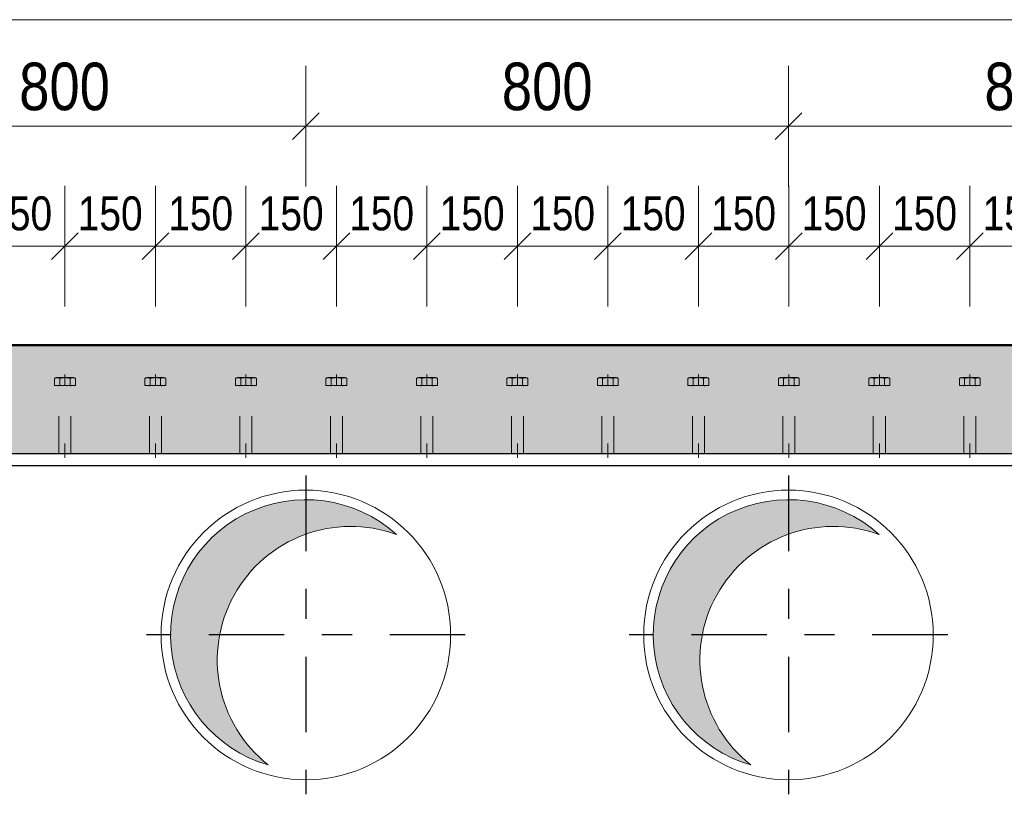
# Model space of a CAD drawing. Header units: millimetres. Extents: x -8.5 to 60.3, y 0 to 42.
# Tile 89 of 109: x 24.5 to 27.8, y 22.9 to 25.5. Entities that reach past the tile are written whole.
import ezdxf

# ---------------------------------------------------------------- set-up
doc = ezdxf.new("R2010")
doc.units = ezdxf.units.MM
doc.linetypes.add('DASHDOT', pattern=[1, 0.5, -0.25, 0, -0.25])
doc.linetypes.add('HIDDEN', pattern=[0.375, 0.25, -0.125])
doc.styles.add('Arial Narrow', font='ARIALN.TTF')
doc.dimstyles.new('Arch_Strakon_dimstyle', dxfattribs={"dimtxt": 11.25, "dimasz": 1, "dimexe": 1.25, "dimexo": 0.0625, "dimgap": 1, "dimtad": 0, "dimdec": 3, "dimzin": 12, "dimdsep": 46, "dimtxsty": 'Arial Narrow', "dimblk": 'Arrowhead_Tick', "dimsah": 1, "dimcen": 0, "dimse1": 1, "dimse2": 1, "dimclrd": 6, "dimclrt": 3, "dimazin": 0, "dimtfac": 1, "dimtdec": 4, "dimtmove": 0, "dimatfit": 3, "dimldrblk": 'NONE', "dimfxl": 1, "dimtvp": 1, "dimtolj": 1, "dimtzin": 0, "dimlwd": 13, "dimarcsym": 2})

# ---------------------------------------------------------------- blocks, each defined once
blk = doc.blocks.new('Arrowhead_Tick')
at = {"color": 0, "linetype": 'Continuous', "lineweight": -2, "ltscale": 0.5}
for p, q in [((0, 20), (0, -10)), ((-1, 0), (0, 0)), ((10, 0), (0, 0))]:
    blk.add_line(p, q, dxfattribs=at)
at = {"color": 2, "linetype": 'Continuous', "lineweight": 35, "ltscale": 0.5}
blk.add_line((4.42, 4.42), (-4.42, -4.42), dxfattribs=at)
blk = doc.blocks.new('*D82')
at = {"color": 6, "linetype": 'Continuous', "lineweight": 13}
blk.add_line((23.9028, 25.1388), (25.4828, 25.1388), dxfattribs=at)
at = {"layer": 'Defpoints', "color": 0}
for p in [(25.4928, 25.1388), (23.8928, 23.9805), (25.4928, 23.9805)]:
    blk.add_point(p, dxfattribs=at)
at = {"color": 6, "lineweight": 13, "xscale": 0.01, "yscale": 0.01, "zscale": 0.01}
blk.add_blockref('Arrowhead_Tick', (25.4928, 25.1388), dxfattribs=at)
at = {"color": 6, "lineweight": 13, "xscale": 0.01, "yscale": 0.01, "zscale": 0.01, "rotation": 180}
blk.add_blockref('Arrowhead_Tick', (23.8928, 25.1388), dxfattribs=at)
at = {"color": 2, "lineweight": -2, "insert": (24.6928, 25.2692), "char_height": 0.1575, "attachment_point": 5, "style": 'Arial Narrow'}
blk.add_mtext('\\A1;800', dxfattribs=at)
blk = doc.blocks.new('_None')
blk = doc.blocks.new('*D83')
at = {"color": 6, "linetype": 'Continuous', "lineweight": 13}
blk.add_line((25.5028, 25.1388), (27.0828, 25.1388), dxfattribs=at)
at = {"layer": 'Defpoints', "color": 0}
for p in [(27.0928, 25.1388), (25.4928, 23.9805), (27.0928, 23.9805)]:
    blk.add_point(p, dxfattribs=at)
at = {"color": 6, "lineweight": 13, "xscale": 0.01, "yscale": 0.01, "zscale": 0.01}
blk.add_blockref('Arrowhead_Tick', (27.0928, 25.1388), dxfattribs=at)
at = {"color": 6, "lineweight": 13, "xscale": 0.01, "yscale": 0.01, "zscale": 0.01, "rotation": 180}
blk.add_blockref('Arrowhead_Tick', (25.4928, 25.1388), dxfattribs=at)
at = {"color": 2, "lineweight": -2, "insert": (26.2928, 25.2692), "char_height": 0.1575, "attachment_point": 5, "style": 'Arial Narrow'}
blk.add_mtext('\\A1;800', dxfattribs=at)
blk = doc.blocks.new('*D84')
at = {"color": 6, "linetype": 'Continuous', "lineweight": 13}
blk.add_line((27.1028, 25.1388), (28.6828, 25.1388), dxfattribs=at)
at = {"layer": 'Defpoints', "color": 0}
for p in [(28.6928, 25.1388), (27.0928, 23.9805), (28.6928, 23.9805)]:
    blk.add_point(p, dxfattribs=at)
at = {"color": 6, "lineweight": 13, "xscale": 0.01, "yscale": 0.01, "zscale": 0.01}
blk.add_blockref('Arrowhead_Tick', (28.6928, 25.1388), dxfattribs=at)
at = {"color": 6, "lineweight": 13, "xscale": 0.01, "yscale": 0.01, "zscale": 0.01, "rotation": 180}
blk.add_blockref('Arrowhead_Tick', (27.0928, 25.1388), dxfattribs=at)
at = {"color": 2, "lineweight": -2, "insert": (27.8928, 25.2692), "char_height": 0.1575, "attachment_point": 5, "style": 'Arial Narrow'}
blk.add_mtext('\\A1;800', dxfattribs=at)
blk = doc.blocks.new('*D141')
at = {"color": 6, "linetype": 'Continuous', "lineweight": 13}
blk.add_line((24.4041, 24.7414), (24.6841, 24.7414), dxfattribs=at)
at = {"layer": 'Defpoints', "color": 0}
for p in [(24.6941, 24.7414), (24.3941, 24.3153), (24.6941, 24.3153)]:
    blk.add_point(p, dxfattribs=at)
at = {"color": 6, "lineweight": 13, "xscale": 0.01, "yscale": 0.01, "zscale": 0.01}
blk.add_blockref('Arrowhead_Tick', (24.6941, 24.7414), dxfattribs=at)
at = {"color": 6, "lineweight": 13, "xscale": 0.01, "yscale": 0.01, "zscale": 0.01, "rotation": 180}
blk.add_blockref('Arrowhead_Tick', (24.3941, 24.7414), dxfattribs=at)
at = {"color": 3, "lineweight": 35, "insert": (24.5441, 24.8488), "char_height": 0.1125, "attachment_point": 5, "style": 'Arial Narrow'}
blk.add_mtext('\\A1;150', dxfattribs=at)
blk = doc.blocks.new('*D142')
at = {"color": 6, "linetype": 'Continuous', "lineweight": 13}
blk.add_line((24.7041, 24.7414), (24.9841, 24.7414), dxfattribs=at)
at = {"layer": 'Defpoints', "color": 0}
for p in [(24.9941, 24.7414), (24.6941, 24.3153), (24.9941, 24.3153)]:
    blk.add_point(p, dxfattribs=at)
at = {"color": 6, "lineweight": 13, "xscale": 0.01, "yscale": 0.01, "zscale": 0.01}
blk.add_blockref('Arrowhead_Tick', (24.9941, 24.7414), dxfattribs=at)
at = {"color": 6, "lineweight": 13, "xscale": 0.01, "yscale": 0.01, "zscale": 0.01, "rotation": 180}
blk.add_blockref('Arrowhead_Tick', (24.6941, 24.7414), dxfattribs=at)
at = {"color": 3, "lineweight": 35, "insert": (24.8441, 24.8488), "char_height": 0.1125, "attachment_point": 5, "style": 'Arial Narrow'}
blk.add_mtext('\\A1;150', dxfattribs=at)
blk = doc.blocks.new('*D143')
at = {"color": 6, "linetype": 'Continuous', "lineweight": 13}
blk.add_line((25.0041, 24.7414), (25.2841, 24.7414), dxfattribs=at)
at = {"layer": 'Defpoints', "color": 0}
for p in [(25.2941, 24.7414), (24.9941, 24.3153), (25.2941, 24.3153)]:
    blk.add_point(p, dxfattribs=at)
at = {"color": 6, "lineweight": 13, "xscale": 0.01, "yscale": 0.01, "zscale": 0.01}
blk.add_blockref('Arrowhead_Tick', (25.2941, 24.7414), dxfattribs=at)
at = {"color": 6, "lineweight": 13, "xscale": 0.01, "yscale": 0.01, "zscale": 0.01, "rotation": 180}
blk.add_blockref('Arrowhead_Tick', (24.9941, 24.7414), dxfattribs=at)
at = {"color": 3, "lineweight": 35, "insert": (25.1441, 24.8488), "char_height": 0.1125, "attachment_point": 5, "style": 'Arial Narrow'}
blk.add_mtext('\\A1;150', dxfattribs=at)
blk = doc.blocks.new('*D144')
at = {"color": 6, "linetype": 'Continuous', "lineweight": 13}
blk.add_line((25.3041, 24.7414), (25.5841, 24.7414), dxfattribs=at)
at = {"layer": 'Defpoints', "color": 0}
for p in [(25.5941, 24.7414), (25.2941, 24.3153), (25.5941, 24.3153)]:
    blk.add_point(p, dxfattribs=at)
at = {"color": 6, "lineweight": 13, "xscale": 0.01, "yscale": 0.01, "zscale": 0.01}
blk.add_blockref('Arrowhead_Tick', (25.5941, 24.7414), dxfattribs=at)
at = {"color": 6, "lineweight": 13, "xscale": 0.01, "yscale": 0.01, "zscale": 0.01, "rotation": 180}
blk.add_blockref('Arrowhead_Tick', (25.2941, 24.7414), dxfattribs=at)
at = {"color": 3, "lineweight": 35, "insert": (25.4441, 24.8488), "char_height": 0.1125, "attachment_point": 5, "style": 'Arial Narrow'}
blk.add_mtext('\\A1;150', dxfattribs=at)
blk = doc.blocks.new('*D145')
at = {"color": 6, "linetype": 'Continuous', "lineweight": 13}
blk.add_line((25.6041, 24.7414), (25.8841, 24.7414), dxfattribs=at)
at = {"layer": 'Defpoints', "color": 0}
for p in [(25.8941, 24.7414), (25.5941, 24.3153), (25.8941, 24.3153)]:
    blk.add_point(p, dxfattribs=at)
at = {"color": 6, "lineweight": 13, "xscale": 0.01, "yscale": 0.01, "zscale": 0.01}
blk.add_blockref('Arrowhead_Tick', (25.8941, 24.7414), dxfattribs=at)
at = {"color": 6, "lineweight": 13, "xscale": 0.01, "yscale": 0.01, "zscale": 0.01, "rotation": 180}
blk.add_blockref('Arrowhead_Tick', (25.5941, 24.7414), dxfattribs=at)
at = {"color": 3, "lineweight": 35, "insert": (25.7441, 24.8488), "char_height": 0.1125, "attachment_point": 5, "style": 'Arial Narrow'}
blk.add_mtext('\\A1;150', dxfattribs=at)
blk = doc.blocks.new('*D146')
at = {"color": 6, "linetype": 'Continuous', "lineweight": 13}
blk.add_line((25.9041, 24.7414), (26.1841, 24.7414), dxfattribs=at)
at = {"layer": 'Defpoints', "color": 0}
for p in [(26.1941, 24.7414), (25.8941, 24.3153), (26.1941, 24.3153)]:
    blk.add_point(p, dxfattribs=at)
at = {"color": 6, "lineweight": 13, "xscale": 0.01, "yscale": 0.01, "zscale": 0.01}
blk.add_blockref('Arrowhead_Tick', (26.1941, 24.7414), dxfattribs=at)
at = {"color": 6, "lineweight": 13, "xscale": 0.01, "yscale": 0.01, "zscale": 0.01, "rotation": 180}
blk.add_blockref('Arrowhead_Tick', (25.8941, 24.7414), dxfattribs=at)
at = {"color": 3, "lineweight": 35, "insert": (26.0441, 24.8488), "char_height": 0.1125, "attachment_point": 5, "style": 'Arial Narrow'}
blk.add_mtext('\\A1;150', dxfattribs=at)
blk = doc.blocks.new('*D147')
at = {"color": 6, "linetype": 'Continuous', "lineweight": 13}
blk.add_line((26.2041, 24.7414), (26.4841, 24.7414), dxfattribs=at)
at = {"layer": 'Defpoints', "color": 0}
for p in [(26.4941, 24.7414), (26.1941, 24.3153), (26.4941, 24.3153)]:
    blk.add_point(p, dxfattribs=at)
at = {"color": 6, "lineweight": 13, "xscale": 0.01, "yscale": 0.01, "zscale": 0.01}
blk.add_blockref('Arrowhead_Tick', (26.4941, 24.7414), dxfattribs=at)
at = {"color": 6, "lineweight": 13, "xscale": 0.01, "yscale": 0.01, "zscale": 0.01, "rotation": 180}
blk.add_blockref('Arrowhead_Tick', (26.1941, 24.7414), dxfattribs=at)
at = {"color": 3, "lineweight": 35, "insert": (26.3441, 24.8488), "char_height": 0.1125, "attachment_point": 5, "style": 'Arial Narrow'}
blk.add_mtext('\\A1;150', dxfattribs=at)
blk = doc.blocks.new('*D148')
at = {"color": 6, "linetype": 'Continuous', "lineweight": 13}
blk.add_line((26.5041, 24.7414), (26.7841, 24.7414), dxfattribs=at)
at = {"layer": 'Defpoints', "color": 0}
for p in [(26.7941, 24.7414), (26.4941, 24.3153), (26.7941, 24.3153)]:
    blk.add_point(p, dxfattribs=at)
at = {"color": 6, "lineweight": 13, "xscale": 0.01, "yscale": 0.01, "zscale": 0.01}
blk.add_blockref('Arrowhead_Tick', (26.7941, 24.7414), dxfattribs=at)
at = {"color": 6, "lineweight": 13, "xscale": 0.01, "yscale": 0.01, "zscale": 0.01, "rotation": 180}
blk.add_blockref('Arrowhead_Tick', (26.4941, 24.7414), dxfattribs=at)
at = {"color": 3, "lineweight": 35, "insert": (26.6441, 24.8488), "char_height": 0.1125, "attachment_point": 5, "style": 'Arial Narrow'}
blk.add_mtext('\\A1;150', dxfattribs=at)
blk = doc.blocks.new('*D149')
at = {"color": 6, "linetype": 'Continuous', "lineweight": 13}
blk.add_line((26.8041, 24.7414), (27.0841, 24.7414), dxfattribs=at)
at = {"layer": 'Defpoints', "color": 0}
for p in [(27.0941, 24.7414), (26.7941, 24.3153), (27.0941, 24.3153)]:
    blk.add_point(p, dxfattribs=at)
at = {"color": 6, "lineweight": 13, "xscale": 0.01, "yscale": 0.01, "zscale": 0.01}
blk.add_blockref('Arrowhead_Tick', (27.0941, 24.7414), dxfattribs=at)
at = {"color": 6, "lineweight": 13, "xscale": 0.01, "yscale": 0.01, "zscale": 0.01, "rotation": 180}
blk.add_blockref('Arrowhead_Tick', (26.7941, 24.7414), dxfattribs=at)
at = {"color": 3, "lineweight": 35, "insert": (26.9441, 24.8488), "char_height": 0.1125, "attachment_point": 5, "style": 'Arial Narrow'}
blk.add_mtext('\\A1;150', dxfattribs=at)
blk = doc.blocks.new('*D150')
at = {"color": 6, "linetype": 'Continuous', "lineweight": 13}
blk.add_line((27.1041, 24.7414), (27.3841, 24.7414), dxfattribs=at)
at = {"layer": 'Defpoints', "color": 0}
for p in [(27.3941, 24.7414), (27.0941, 24.3153), (27.3941, 24.3153)]:
    blk.add_point(p, dxfattribs=at)
at = {"color": 6, "lineweight": 13, "xscale": 0.01, "yscale": 0.01, "zscale": 0.01}
blk.add_blockref('Arrowhead_Tick', (27.3941, 24.7414), dxfattribs=at)
at = {"color": 6, "lineweight": 13, "xscale": 0.01, "yscale": 0.01, "zscale": 0.01, "rotation": 180}
blk.add_blockref('Arrowhead_Tick', (27.0941, 24.7414), dxfattribs=at)
at = {"color": 3, "lineweight": 35, "insert": (27.2441, 24.8488), "char_height": 0.1125, "attachment_point": 5, "style": 'Arial Narrow'}
blk.add_mtext('\\A1;150', dxfattribs=at)
blk = doc.blocks.new('*D151')
at = {"color": 6, "linetype": 'Continuous', "lineweight": 13}
blk.add_line((27.4041, 24.7414), (27.6841, 24.7414), dxfattribs=at)
at = {"layer": 'Defpoints', "color": 0}
for p in [(27.6941, 24.7414), (27.3941, 24.3153), (27.6941, 24.3153)]:
    blk.add_point(p, dxfattribs=at)
at = {"color": 6, "lineweight": 13, "xscale": 0.01, "yscale": 0.01, "zscale": 0.01}
blk.add_blockref('Arrowhead_Tick', (27.6941, 24.7414), dxfattribs=at)
at = {"color": 6, "lineweight": 13, "xscale": 0.01, "yscale": 0.01, "zscale": 0.01, "rotation": 180}
blk.add_blockref('Arrowhead_Tick', (27.3941, 24.7414), dxfattribs=at)
at = {"color": 3, "lineweight": 35, "insert": (27.5441, 24.8488), "char_height": 0.1125, "attachment_point": 5, "style": 'Arial Narrow'}
blk.add_mtext('\\A1;150', dxfattribs=at)
blk = doc.blocks.new('*D152')
at = {"color": 6, "linetype": 'Continuous', "lineweight": 13}
blk.add_line((27.7041, 24.7414), (27.9841, 24.7414), dxfattribs=at)
at = {"layer": 'Defpoints', "color": 0}
for p in [(27.9941, 24.7414), (27.6941, 24.3153), (27.9941, 24.3153)]:
    blk.add_point(p, dxfattribs=at)
at = {"color": 6, "lineweight": 13, "xscale": 0.01, "yscale": 0.01, "zscale": 0.01}
blk.add_blockref('Arrowhead_Tick', (27.9941, 24.7414), dxfattribs=at)
at = {"color": 6, "lineweight": 13, "xscale": 0.01, "yscale": 0.01, "zscale": 0.01, "rotation": 180}
blk.add_blockref('Arrowhead_Tick', (27.6941, 24.7414), dxfattribs=at)
at = {"color": 3, "lineweight": 35, "insert": (27.8441, 24.8488), "char_height": 0.1125, "attachment_point": 5, "style": 'Arial Narrow'}
blk.add_mtext('\\A1;150', dxfattribs=at)

msp = doc.modelspace()

# ---------------------------------------------------------------- hatches: boundary and pattern name
at = {"lineweight": 18, "true_color": 0xceffce}
msp.add_hatch(color=254, dxfattribs=at).paths.add_polyline_path([(36.902769, 24.412499), (36.802769, 24.052499), (15.068069, 24.052499), (15.068069, 24.072499), (15.018069, 24.072499), (15.018069, 24.052499), (14.578069, 24.052499), (14.578069, 23.912499), (13.932419, 23.912499), (13.932419, 24.412499)])
at = {"lineweight": 18, "true_color": 0xdfdfdf}
for points in [[(25.78694, 23.790904), (25.780813, 23.796134), (25.774593, 23.801254), (25.768282, 23.806261), (25.761881, 23.811154), (25.755394, 23.815931), (25.748823, 23.820591), (25.742168, 23.825132), (25.735433, 23.829552), (25.72862, 23.833851), (25.72173, 23.838027), (25.714767, 23.842079), (25.707732, 23.846004), (25.700627, 23.849803), (25.693456, 23.853473), (25.68622, 23.857014), (25.678921, 23.860425), (25.671562, 23.863703), (25.664145, 23.866849), (25.656674, 23.869862), (25.649149, 23.872739), (25.641573, 23.875481), (25.63395, 23.878086), (25.626281, 23.880554), (25.618569, 23.882884), (25.610817, 23.885074), (25.603026, 23.887126), (25.5952, 23.889036), (25.58734, 23.890806), (25.57945, 23.892435), (25.571532, 23.893921), (25.563589, 23.895265), (25.555623, 23.896466), (25.547636, 23.897524), (25.539632, 23.898438), (25.531613, 23.899208), (25.523581, 23.899834), (25.515539, 23.900315), (25.50749, 23.900652), (25.499436, 23.900845), (25.49138, 23.900892), (25.483325, 23.900795), (25.475272, 23.900553), (25.467225, 23.900166), (25.459186, 23.899635), (25.451159, 23.89896), (25.443144, 23.89814), (25.435146, 23.897177), (25.427166, 23.89607), (25.419207, 23.89482), (25.411272, 23.893427), (25.403364, 23.891892), (25.395484, 23.890215), (25.387636, 23.888397), (25.379821, 23.886438), (25.372044, 23.884338), (25.364305, 23.8821), (25.356607, 23.879723), (25.348954, 23.877207), (25.341346, 23.874555), (25.333788, 23.871767), (25.326281, 23.868843), (25.318828, 23.865785), (25.311431, 23.862593), (25.304093, 23.859269), (25.296815, 23.855814), (25.289601, 23.852228), (25.282452, 23.848514), (25.275371, 23.844671), (25.26836, 23.840703), (25.261422, 23.836608), (25.254559, 23.83239), (25.247772, 23.828049), (25.241064, 23.823587), (25.234438, 23.819005), (25.227895, 23.814305), (25.221437, 23.809488), (25.215068, 23.804556), (25.208787, 23.79951), (25.202599, 23.794352), (25.196504, 23.789083), (25.190505, 23.783707), (25.184603, 23.778223), (25.178801, 23.772634), (25.1731, 23.766941), (25.167502, 23.761148), (25.162009, 23.755254), (25.156623, 23.749263), (25.151346, 23.743176), (25.146179, 23.736995), (25.141124, 23.730722), (25.136182, 23.72436), (25.131355, 23.71791), (25.126645, 23.711374), (25.122053, 23.704754), (25.117581, 23.698054), (25.11323, 23.691273), (25.109001, 23.684416), (25.104897, 23.677484), (25.100917, 23.670479), (25.097064, 23.663404), (25.093339, 23.656261), (25.089743, 23.649052), (25.086276, 23.64178), (25.082941, 23.634446), (25.079739, 23.627054), (25.076669, 23.619605), (25.073734, 23.612103), (25.070934, 23.604549), (25.068271, 23.596946), (25.065744, 23.589296), (25.063355, 23.581602), (25.061105, 23.573867), (25.058994, 23.566092), (25.057023, 23.55828), (25.055193, 23.550435), (25.053504, 23.542558), (25.051957, 23.534651), (25.050553, 23.526719), (25.04929, 23.518762), (25.048172, 23.510784), (25.047196, 23.502787), (25.046365, 23.494774), (25.045677, 23.486747), (25.045134, 23.478709), (25.044735, 23.470663), (25.044481, 23.46261), (25.044372, 23.454555), (25.044408, 23.446499), (25.044588, 23.438445), (25.044913, 23.430395), (25.045382, 23.422352), (25.045996, 23.41432), (25.046754, 23.406299), (25.047656, 23.398294), (25.048702, 23.390306), (25.049891, 23.382338), (25.051223, 23.374392), (25.052697, 23.366472), (25.054314, 23.35858), (25.056072, 23.350718), (25.057971, 23.342889), (25.06001, 23.335095), (25.062189, 23.327339), (25.064508, 23.319623), (25.066964, 23.311951), (25.069558, 23.304324), (25.072288, 23.296744), (25.075154, 23.289215), (25.078155, 23.281739), (25.08129, 23.274317), (25.084558, 23.266954), (25.087957, 23.25965), (25.091487, 23.252408), (25.095147, 23.245231), (25.098935, 23.238121), (25.10285, 23.23108), (25.106891, 23.224111), (25.111056, 23.217215), (25.115345, 23.210395), (25.119756, 23.203653), (25.124287, 23.196992), (25.128937, 23.190413), (25.133704, 23.183919), (25.138587, 23.177512), (25.143585, 23.171193), (25.148695, 23.164965), (25.153917, 23.15883), (25.159247, 23.15279), (25.164686, 23.146846), (25.17023, 23.141001), (25.175878, 23.135257), (25.181629, 23.129615), (25.18748, 23.124077), (25.19343, 23.118645), (25.199476, 23.113321), (25.205617, 23.108107), (25.211851, 23.103004), (25.218176, 23.098013), (25.224589, 23.093137), (25.231088, 23.088377), (25.237672, 23.083735), (25.244339, 23.079211), (25.251085, 23.074808), (25.25791, 23.070527), (25.26481, 23.06637), (25.271784, 23.062337), (25.27883, 23.058429), (25.285944, 23.054649), (25.293125, 23.050998), (25.300371, 23.047476), (25.307678, 23.044085), (25.315046, 23.040826), (25.322471, 23.037699), (25.32995, 23.034707), (25.337483, 23.031849), (25.345065, 23.029127), (25.352695, 23.026542), (25.360371, 23.024094), (25.368089, 23.021785), (25.362067, 23.026607), (25.35613, 23.031533), (25.35028, 23.036562), (25.344518, 23.041693), (25.338846, 23.046923), (25.333267, 23.052251), (25.327781, 23.057675), (25.322391, 23.063194), (25.317098, 23.068807), (25.311903, 23.07451), (25.306808, 23.080304), (25.301816, 23.086185), (25.296926, 23.092153), (25.292142, 23.098205), (25.287463, 23.104339), (25.282893, 23.110554), (25.278431, 23.116847), (25.274079, 23.123218), (25.26984, 23.129663), (25.265713, 23.136182), (25.261701, 23.142771), (25.257804, 23.149429), (25.254023, 23.156154), (25.250361, 23.162944), (25.246817, 23.169797), (25.243394, 23.17671), (25.240091, 23.183682), (25.23691, 23.190711), (25.233853, 23.197794), (25.230919, 23.204929), (25.22811, 23.212114), (25.225427, 23.219348), (25.222871, 23.226626), (25.220441, 23.233949), (25.21814, 23.241312), (25.215967, 23.248715), (25.213924, 23.256154), (25.21201, 23.263628), (25.210228, 23.271134), (25.208576, 23.278669), (25.207056, 23.286233), (25.205668, 23.293822), (25.204412, 23.301434), (25.20329, 23.309066), (25.2023, 23.316717), (25.201445, 23.324385), (25.200722, 23.332065), (25.200134, 23.339758), (25.19968, 23.347459), (25.199361, 23.355167), (25.199176, 23.36288), (25.199125, 23.370594), (25.199208, 23.378309), (25.199427, 23.38602), (25.199779, 23.393727), (25.200266, 23.401426), (25.200887, 23.409116), (25.201642, 23.416794), (25.202531, 23.424457), (25.203553, 23.432104), (25.204708, 23.439732), (25.205996, 23.447338), (25.207416, 23.454921), (25.208969, 23.462478), (25.210653, 23.470007), (25.212467, 23.477505), (25.214413, 23.484971), (25.216488, 23.492401), (25.218692, 23.499794), (25.221025, 23.507148), (25.223486, 23.51446), (25.226073, 23.521727), (25.228787, 23.528949), (25.231627, 23.536122), (25.234591, 23.543245), (25.237679, 23.550315), (25.240889, 23.55733), (25.244222, 23.564288), (25.247675, 23.571186), (25.251248, 23.578024), (25.254939, 23.584798), (25.258748, 23.591507), (25.262674, 23.598149), (25.266714, 23.604721), (25.270869, 23.611221), (25.275136, 23.617648), (25.279514, 23.624), (25.284003, 23.630275), (25.2886, 23.63647), (25.293305, 23.642584), (25.298115, 23.648616), (25.30303, 23.654562), (25.308048, 23.660422), (25.313167, 23.666194), (25.318386, 23.671875), (25.323703, 23.677465), (25.329117, 23.682961), (25.334626, 23.688362), (25.340228, 23.693666), (25.345922, 23.698872), (25.351706, 23.703977), (25.357577, 23.708981), (25.363535, 23.713882), (25.369578, 23.718679), (25.375703, 23.723369), (25.381909, 23.727952), (25.388194, 23.732426), (25.394556, 23.736789), (25.400994, 23.741041), (25.407504, 23.745181), (25.414085, 23.749206), (25.420736, 23.753116), (25.427454, 23.756909), (25.434237, 23.760584), (25.441083, 23.764141), (25.447989, 23.767578), (25.454955, 23.770894), (25.461978, 23.774088), (25.469055, 23.77716), (25.476184, 23.780107), (25.483364, 23.78293), (25.490592, 23.785627), (25.497866, 23.788197), (25.505183, 23.790641), (25.512542, 23.792957), (25.519941, 23.795143), (25.527376, 23.797201), (25.534846, 23.799129), (25.542349, 23.800926), (25.549881, 23.802592), (25.557442, 23.804127), (25.565028, 23.80553), (25.572638, 23.8068), (25.580268, 23.807937), (25.587917, 23.808941), (25.595583, 23.809812), (25.603262, 23.810549), (25.610953, 23.811152), (25.618654, 23.811621), (25.626361, 23.811955), (25.634073, 23.812155), (25.641788, 23.812221), (25.649502, 23.812152), (25.657214, 23.811949), (25.664922, 23.811611), (25.672622, 23.811139), (25.680313, 23.810533), (25.687992, 23.809793), (25.695657, 23.808919), (25.703306, 23.807912), (25.710936, 23.806771), (25.718545, 23.805498), (25.72613, 23.804092), (25.73369, 23.802554), (25.741222, 23.800885), (25.748724, 23.799084), (25.756193, 23.797154), (25.763628, 23.795093), (25.771025, 23.792903), (25.778383, 23.790584), (25.7857, 23.788138), (25.792973, 23.785564)], [(27.38694, 23.790904), (27.380813, 23.796134), (27.374593, 23.801254), (27.368282, 23.806261), (27.361881, 23.811154), (27.355394, 23.815931), (27.348823, 23.820591), (27.342168, 23.825132), (27.335433, 23.829552), (27.32862, 23.833851), (27.32173, 23.838027), (27.314767, 23.842079), (27.307732, 23.846004), (27.300627, 23.849803), (27.293456, 23.853473), (27.28622, 23.857014), (27.278921, 23.860425), (27.271562, 23.863703), (27.264145, 23.866849), (27.256674, 23.869862), (27.249149, 23.872739), (27.241573, 23.875481), (27.23395, 23.878086), (27.226281, 23.880554), (27.218569, 23.882884), (27.210817, 23.885074), (27.203026, 23.887126), (27.1952, 23.889036), (27.18734, 23.890806), (27.17945, 23.892435), (27.171532, 23.893921), (27.163589, 23.895265), (27.155623, 23.896466), (27.147636, 23.897524), (27.139632, 23.898438), (27.131613, 23.899208), (27.123581, 23.899834), (27.115539, 23.900315), (27.10749, 23.900652), (27.099436, 23.900845), (27.09138, 23.900892), (27.083325, 23.900795), (27.075272, 23.900553), (27.067225, 23.900166), (27.059186, 23.899635), (27.051159, 23.89896), (27.043144, 23.89814), (27.035146, 23.897177), (27.027166, 23.89607), (27.019207, 23.89482), (27.011272, 23.893427), (27.003364, 23.891892), (26.995484, 23.890215), (26.987636, 23.888397), (26.979821, 23.886438), (26.972044, 23.884338), (26.964305, 23.8821), (26.956607, 23.879723), (26.948954, 23.877207), (26.941346, 23.874555), (26.933788, 23.871767), (26.926281, 23.868843), (26.918828, 23.865785), (26.911431, 23.862593), (26.904093, 23.859269), (26.896815, 23.855814), (26.889601, 23.852228), (26.882452, 23.848514), (26.875371, 23.844671), (26.86836, 23.840703), (26.861422, 23.836608), (26.854559, 23.83239), (26.847772, 23.828049), (26.841064, 23.823587), (26.834438, 23.819005), (26.827895, 23.814305), (26.821437, 23.809488), (26.815068, 23.804556), (26.808787, 23.79951), (26.802599, 23.794352), (26.796504, 23.789083), (26.790505, 23.783707), (26.784603, 23.778223), (26.778801, 23.772634), (26.7731, 23.766941), (26.767502, 23.761148), (26.762009, 23.755254), (26.756623, 23.749263), (26.751346, 23.743176), (26.746179, 23.736995), (26.741124, 23.730722), (26.736182, 23.72436), (26.731355, 23.71791), (26.726645, 23.711374), (26.722053, 23.704754), (26.717581, 23.698054), (26.71323, 23.691273), (26.709001, 23.684416), (26.704897, 23.677484), (26.700917, 23.670479), (26.697064, 23.663404), (26.693339, 23.656261), (26.689743, 23.649052), (26.686276, 23.64178), (26.682941, 23.634446), (26.679739, 23.627054), (26.676669, 23.619605), (26.673734, 23.612103), (26.670934, 23.604549), (26.668271, 23.596946), (26.665744, 23.589296), (26.663355, 23.581602), (26.661105, 23.573867), (26.658994, 23.566092), (26.657023, 23.55828), (26.655193, 23.550435), (26.653504, 23.542558), (26.651957, 23.534651), (26.650553, 23.526719), (26.64929, 23.518762), (26.648172, 23.510784), (26.647196, 23.502787), (26.646365, 23.494774), (26.645677, 23.486747), (26.645134, 23.478709), (26.644735, 23.470663), (26.644481, 23.46261), (26.644372, 23.454555), (26.644408, 23.446499), (26.644588, 23.438445), (26.644913, 23.430395), (26.645382, 23.422352), (26.645996, 23.41432), (26.646754, 23.406299), (26.647656, 23.398294), (26.648702, 23.390306), (26.649891, 23.382338), (26.651223, 23.374392), (26.652697, 23.366472), (26.654314, 23.35858), (26.656072, 23.350718), (26.657971, 23.342889), (26.66001, 23.335095), (26.662189, 23.327339), (26.664508, 23.319623), (26.666964, 23.311951), (26.669558, 23.304324), (26.672288, 23.296744), (26.675154, 23.289215), (26.678155, 23.281739), (26.68129, 23.274317), (26.684558, 23.266954), (26.687957, 23.25965), (26.691487, 23.252408), (26.695147, 23.245231), (26.698935, 23.238121), (26.70285, 23.23108), (26.706891, 23.224111), (26.711056, 23.217215), (26.715345, 23.210395), (26.719756, 23.203653), (26.724287, 23.196992), (26.728937, 23.190413), (26.733704, 23.183919), (26.738587, 23.177512), (26.743585, 23.171193), (26.748695, 23.164965), (26.753917, 23.15883), (26.759247, 23.15279), (26.764686, 23.146846), (26.77023, 23.141001), (26.775878, 23.135257), (26.781629, 23.129615), (26.78748, 23.124077), (26.79343, 23.118645), (26.799476, 23.113321), (26.805617, 23.108107), (26.811851, 23.103004), (26.818176, 23.098013), (26.824589, 23.093137), (26.831088, 23.088377), (26.837672, 23.083735), (26.844339, 23.079211), (26.851085, 23.074808), (26.85791, 23.070527), (26.86481, 23.06637), (26.871784, 23.062337), (26.87883, 23.058429), (26.885944, 23.054649), (26.893125, 23.050998), (26.900371, 23.047476), (26.907678, 23.044085), (26.915046, 23.040826), (26.922471, 23.037699), (26.92995, 23.034707), (26.937483, 23.031849), (26.945065, 23.029127), (26.952695, 23.026542), (26.960371, 23.024094), (26.968089, 23.021785), (26.962067, 23.026607), (26.95613, 23.031533), (26.95028, 23.036562), (26.944518, 23.041693), (26.938846, 23.046923), (26.933267, 23.052251), (26.927781, 23.057675), (26.922391, 23.063194), (26.917098, 23.068807), (26.911903, 23.07451), (26.906808, 23.080304), (26.901816, 23.086185), (26.896926, 23.092153), (26.892142, 23.098205), (26.887463, 23.104339), (26.882893, 23.110554), (26.878431, 23.116847), (26.874079, 23.123218), (26.86984, 23.129663), (26.865713, 23.136182), (26.861701, 23.142771), (26.857804, 23.149429), (26.854023, 23.156154), (26.850361, 23.162944), (26.846817, 23.169797), (26.843394, 23.17671), (26.840091, 23.183682), (26.83691, 23.190711), (26.833853, 23.197794), (26.830919, 23.204929), (26.82811, 23.212114), (26.825427, 23.219348), (26.822871, 23.226626), (26.820441, 23.233949), (26.81814, 23.241312), (26.815967, 23.248715), (26.813924, 23.256154), (26.81201, 23.263628), (26.810228, 23.271134), (26.808576, 23.278669), (26.807056, 23.286233), (26.805668, 23.293822), (26.804412, 23.301434), (26.80329, 23.309066), (26.8023, 23.316717), (26.801445, 23.324385), (26.800722, 23.332065), (26.800134, 23.339758), (26.79968, 23.347459), (26.799361, 23.355167), (26.799176, 23.36288), (26.799125, 23.370594), (26.799208, 23.378309), (26.799427, 23.38602), (26.799779, 23.393727), (26.800266, 23.401426), (26.800887, 23.409116), (26.801642, 23.416794), (26.802531, 23.424457), (26.803553, 23.432104), (26.804708, 23.439732), (26.805996, 23.447338), (26.807416, 23.454921), (26.808969, 23.462478), (26.810653, 23.470007), (26.812467, 23.477505), (26.814413, 23.484971), (26.816488, 23.492401), (26.818692, 23.499794), (26.821025, 23.507148), (26.823486, 23.51446), (26.826073, 23.521727), (26.828787, 23.528949), (26.831627, 23.536122), (26.834591, 23.543245), (26.837679, 23.550315), (26.840889, 23.55733), (26.844222, 23.564288), (26.847675, 23.571186), (26.851248, 23.578024), (26.854939, 23.584798), (26.858748, 23.591507), (26.862674, 23.598149), (26.866714, 23.604721), (26.870869, 23.611221), (26.875136, 23.617648), (26.879514, 23.624), (26.884003, 23.630275), (26.8886, 23.63647), (26.893305, 23.642584), (26.898115, 23.648616), (26.90303, 23.654562), (26.908048, 23.660422), (26.913167, 23.666194), (26.918386, 23.671875), (26.923703, 23.677465), (26.929117, 23.682961), (26.934626, 23.688362), (26.940228, 23.693666), (26.945922, 23.698872), (26.951706, 23.703977), (26.957577, 23.708981), (26.963535, 23.713882), (26.969578, 23.718679), (26.975703, 23.723369), (26.981909, 23.727952), (26.988194, 23.732426), (26.994556, 23.736789), (27.000994, 23.741041), (27.007504, 23.745181), (27.014085, 23.749206), (27.020736, 23.753116), (27.027454, 23.756909), (27.034237, 23.760584), (27.041083, 23.764141), (27.047989, 23.767578), (27.054955, 23.770894), (27.061978, 23.774088), (27.069055, 23.77716), (27.076184, 23.780107), (27.083364, 23.78293), (27.090592, 23.785627), (27.097866, 23.788197), (27.105183, 23.790641), (27.112542, 23.792957), (27.119941, 23.795143), (27.127376, 23.797201), (27.134846, 23.799129), (27.142349, 23.800926), (27.149881, 23.802592), (27.157442, 23.804127), (27.165028, 23.80553), (27.172638, 23.8068), (27.180268, 23.807937), (27.187917, 23.808941), (27.195583, 23.809812), (27.203262, 23.810549), (27.210953, 23.811152), (27.218654, 23.811621), (27.226361, 23.811955), (27.234073, 23.812155), (27.241788, 23.812221), (27.249502, 23.812152), (27.257214, 23.811949), (27.264922, 23.811611), (27.272622, 23.811139), (27.280313, 23.810533), (27.287992, 23.809793), (27.295657, 23.808919), (27.303306, 23.807912), (27.310936, 23.806771), (27.318545, 23.805498), (27.32613, 23.804092), (27.33369, 23.802554), (27.341222, 23.800885), (27.348724, 23.799084), (27.356193, 23.797154), (27.363628, 23.795093), (27.371025, 23.792903), (27.378383, 23.790584), (27.3857, 23.788138), (27.392973, 23.785564)]]:
    msp.add_hatch(color=254, dxfattribs=at).paths.add_polyline_path(points)

# ---------------------------------------------------------------- linework, layer by layer
at = {"color": 6, "linetype": 'Continuous', "lineweight": 13, "ltscale": 0.5}
msp.add_line((14.918069, 25.491397), (37.402769, 25.491397), dxfattribs=at)
at = {"color": 4, "linetype": 'Continuous', "lineweight": 50}
msp.add_line((13.932419, 24.412499), (36.902769, 24.412499), dxfattribs=at)
at = {"color": 6, "linetype": 'HIDDEN', "lineweight": 13, "ltscale": 0.5}
for p, q in [((24.659427, 24.279251), (24.659427, 24.30293)), ((24.668088, 24.305251), (24.720049, 24.305251)), ((24.676748, 24.30293), (24.676748, 24.279251)), ((24.694069, 24.315251), (24.694069, 24.279251)), ((24.711389, 24.279251), (24.711389, 24.302915)), ((24.72871, 24.279251), (24.72871, 24.302915)), ((24.959427, 24.279251), (24.959427, 24.30293)), ((24.968088, 24.305251), (25.020049, 24.305251)), ((24.976748, 24.30293), (24.976748, 24.279251)), ((24.994069, 24.315251), (24.994069, 24.279251)), ((25.011389, 24.279251), (25.011389, 24.302915)), ((25.02871, 24.279251), (25.02871, 24.302915)), ((25.259427, 24.279251), (25.259427, 24.30293)), ((25.268088, 24.305251), (25.320049, 24.305251)), ((25.276748, 24.30293), (25.276748, 24.279251)), ((25.294069, 24.315251), (25.294069, 24.279251)), ((25.311389, 24.279251), (25.311389, 24.302915)), ((25.32871, 24.279251), (25.32871, 24.302915)), ((25.559427, 24.279251), (25.559427, 24.30293)), ((25.568088, 24.305251), (25.620049, 24.305251)), ((25.576748, 24.30293), (25.576748, 24.279251)), ((25.594069, 24.315251), (25.594069, 24.279251)), ((25.611389, 24.279251), (25.611389, 24.302915)), ((25.62871, 24.279251), (25.62871, 24.302915)), ((25.859427, 24.279251), (25.859427, 24.30293)), ((25.868088, 24.305251), (25.920049, 24.305251)), ((25.876748, 24.30293), (25.876748, 24.279251)), ((25.894069, 24.315251), (25.894069, 24.279251)), ((25.911389, 24.279251), (25.911389, 24.302915)), ((25.92871, 24.279251), (25.92871, 24.302915)), ((26.159427, 24.279251), (26.159427, 24.30293)), ((26.168088, 24.305251), (26.220049, 24.305251)), ((26.176748, 24.30293), (26.176748, 24.279251)), ((26.194069, 24.315251), (26.194069, 24.279251)), ((26.211389, 24.279251), (26.211389, 24.302915)), ((26.22871, 24.279251), (26.22871, 24.302915)), ((26.459427, 24.279251), (26.459427, 24.30293)), ((26.468088, 24.305251), (26.520049, 24.305251)), ((26.476748, 24.30293), (26.476748, 24.279251)), ((26.494069, 24.315251), (26.494069, 24.279251)), ((26.511389, 24.279251), (26.511389, 24.302915)), ((26.52871, 24.279251), (26.52871, 24.302915)), ((26.759427, 24.279251), (26.759427, 24.30293)), ((26.768088, 24.305251), (26.820049, 24.305251)), ((26.776748, 24.30293), (26.776748, 24.279251)), ((26.794069, 24.315251), (26.794069, 24.279251)), ((26.811389, 24.279251), (26.811389, 24.302915)), ((26.82871, 24.279251), (26.82871, 24.302915)), ((27.059427, 24.279251), (27.059427, 24.30293)), ((27.068088, 24.305251), (27.120049, 24.305251)), ((27.076748, 24.30293), (27.076748, 24.279251)), ((27.094069, 24.315251), (27.094069, 24.279251)), ((27.111389, 24.279251), (27.111389, 24.302915)), ((27.12871, 24.279251), (27.12871, 24.302915)), ((27.359427, 24.279251), (27.359427, 24.30293)), ((27.368088, 24.305251), (27.420049, 24.305251)), ((27.376748, 24.30293), (27.376748, 24.279251)), ((27.394069, 24.315251), (27.394069, 24.279251)), ((27.411389, 24.279251), (27.411389, 24.302915)), ((27.42871, 24.279251), (27.42871, 24.302915)), ((27.659427, 24.279251), (27.659427, 24.30293)), ((27.668088, 24.305251), (27.720049, 24.305251)), ((27.676748, 24.30293), (27.676748, 24.279251)), ((27.694069, 24.315251), (27.694069, 24.279251)), ((27.711389, 24.279251), (27.711389, 24.302915)), ((27.72871, 24.279251), (27.72871, 24.302915)), ((24.72871, 24.279251), (24.659427, 24.279251)), ((24.716069, 24.279251), (24.672069, 24.279251)), ((24.674069, 24.052499), (24.674069, 24.277251)), ((24.714069, 24.052499), (24.714069, 24.277251)), ((25.02871, 24.279251), (24.959427, 24.279251)), ((25.016069, 24.279251), (24.972069, 24.279251)), ((24.974069, 24.052499), (24.974069, 24.277251)), ((25.014069, 24.052499), (25.014069, 24.277251)), ((25.32871, 24.279251), (25.259427, 24.279251)), ((25.316069, 24.279251), (25.272069, 24.279251)), ((25.274069, 24.052499), (25.274069, 24.277251)), ((25.314069, 24.052499), (25.314069, 24.277251)), ((25.62871, 24.279251), (25.559427, 24.279251)), ((25.616069, 24.279251), (25.572069, 24.279251)), ((25.574069, 24.052499), (25.574069, 24.277251)), ((25.614069, 24.052499), (25.614069, 24.277251)), ((25.92871, 24.279251), (25.859427, 24.279251)), ((25.916069, 24.279251), (25.872069, 24.279251)), ((25.874069, 24.052499), (25.874069, 24.277251)), ((25.914069, 24.052499), (25.914069, 24.277251)), ((26.22871, 24.279251), (26.159427, 24.279251)), ((26.216069, 24.279251), (26.172069, 24.279251)), ((26.174069, 24.052499), (26.174069, 24.277251)), ((26.214069, 24.052499), (26.214069, 24.277251)), ((26.52871, 24.279251), (26.459427, 24.279251)), ((26.516069, 24.279251), (26.472069, 24.279251)), ((26.474069, 24.052499), (26.474069, 24.277251)), ((26.514069, 24.052499), (26.514069, 24.277251)), ((26.82871, 24.279251), (26.759427, 24.279251)), ((26.816069, 24.279251), (26.772069, 24.279251)), ((26.774069, 24.052499), (26.774069, 24.277251)), ((26.814069, 24.052499), (26.814069, 24.277251)), ((27.12871, 24.279251), (27.059427, 24.279251)), ((27.116069, 24.279251), (27.072069, 24.279251)), ((27.074069, 24.052499), (27.074069, 24.277251)), ((27.114069, 24.052499), (27.114069, 24.277251)), ((27.42871, 24.279251), (27.359427, 24.279251)), ((27.416069, 24.279251), (27.372069, 24.279251)), ((27.374069, 24.052499), (27.374069, 24.277251)), ((27.414069, 24.052499), (27.414069, 24.277251)), ((27.72871, 24.279251), (27.659427, 24.279251)), ((27.716069, 24.279251), (27.672069, 24.279251)), ((27.674069, 24.052499), (27.674069, 24.277251)), ((27.714069, 24.052499), (27.714069, 24.277251)), ((24.674069, 24.052499), (24.674069, 24.086718)), ((24.694069, 24.052499), (24.694069, 24.086718)), ((24.694069, 24.086718), (24.694069, 24.039251)), ((24.714069, 24.052499), (24.714069, 24.086718)), ((24.974069, 24.052499), (24.974069, 24.086718)), ((24.994069, 24.052499), (24.994069, 24.086718)), ((24.994069, 24.086718), (24.994069, 24.039251)), ((25.014069, 24.052499), (25.014069, 24.086718)), ((25.274069, 24.052499), (25.274069, 24.086718)), ((25.294069, 24.052499), (25.294069, 24.086718)), ((25.294069, 24.086718), (25.294069, 24.039251)), ((25.314069, 24.052499), (25.314069, 24.086718)), ((25.574069, 24.052499), (25.574069, 24.086718)), ((25.594069, 24.052499), (25.594069, 24.086718)), ((25.594069, 24.086718), (25.594069, 24.039251)), ((25.614069, 24.052499), (25.614069, 24.086718)), ((25.874069, 24.052499), (25.874069, 24.086718)), ((25.894069, 24.052499), (25.894069, 24.086718)), ((25.894069, 24.086718), (25.894069, 24.039251)), ((25.914069, 24.052499), (25.914069, 24.086718)), ((26.174069, 24.052499), (26.174069, 24.086718)), ((26.194069, 24.052499), (26.194069, 24.086718)), ((26.194069, 24.086718), (26.194069, 24.039251)), ((26.214069, 24.052499), (26.214069, 24.086718)), ((26.474069, 24.052499), (26.474069, 24.086718)), ((26.494069, 24.052499), (26.494069, 24.086718)), ((26.494069, 24.086718), (26.494069, 24.039251)), ((26.514069, 24.052499), (26.514069, 24.086718)), ((26.774069, 24.052499), (26.774069, 24.086718)), ((26.794069, 24.052499), (26.794069, 24.086718)), ((26.794069, 24.086718), (26.794069, 24.039251)), ((26.814069, 24.052499), (26.814069, 24.086718)), ((27.074069, 24.052499), (27.074069, 24.086718)), ((27.094069, 24.052499), (27.094069, 24.086718)), ((27.094069, 24.086718), (27.094069, 24.039251)), ((27.114069, 24.052499), (27.114069, 24.086718)), ((27.374069, 24.052499), (27.374069, 24.086718)), ((27.394069, 24.052499), (27.394069, 24.086718)), ((27.394069, 24.086718), (27.394069, 24.039251)), ((27.414069, 24.052499), (27.414069, 24.086718)), ((27.674069, 24.052499), (27.674069, 24.086718)), ((27.694069, 24.052499), (27.694069, 24.086718)), ((27.694069, 24.086718), (27.694069, 24.039251)), ((27.714069, 24.052499), (27.714069, 24.086718)), ((24.714069, 24.052499), (24.674069, 24.052499)), ((25.014069, 24.052499), (24.974069, 24.052499)), ((25.314069, 24.052499), (25.274069, 24.052499)), ((25.614069, 24.052499), (25.574069, 24.052499)), ((25.914069, 24.052499), (25.874069, 24.052499)), ((26.214069, 24.052499), (26.174069, 24.052499)), ((26.514069, 24.052499), (26.474069, 24.052499)), ((26.814069, 24.052499), (26.774069, 24.052499)), ((27.114069, 24.052499), (27.074069, 24.052499)), ((27.414069, 24.052499), (27.374069, 24.052499)), ((27.714069, 24.052499), (27.674069, 24.052499))]:
    msp.add_line(p, q, dxfattribs=at)
at = {"color": 3, "linetype": 'Continuous', "lineweight": 25}
for p, q in [((36.802769, 24.052499), (15.068069, 24.052499)), ((15.068069, 24.014499), (36.802769, 24.014499))]:
    msp.add_line(p, q, dxfattribs=at)
at = {"color": 10, "linetype": 'DASHDOT', "ltscale": 0.5}
for p, q in [((25.492763, 23.980499), (25.492763, 22.924499)), ((27.092763, 23.980499), (27.092763, 22.924499)), ((26.020763, 23.452499), (24.964763, 23.452499)), ((27.620763, 23.452499), (26.564763, 23.452499))]:
    msp.add_line(p, q, dxfattribs=at)
at = {"color": 5, "linetype": 'Continuous', "lineweight": 18}
for centre in [(25.492763, 23.452499), (27.092763, 23.452499)]:
    msp.add_circle(centre, 0.48, dxfattribs=at)
at = {"color": 6, "linetype": 'HIDDEN', "lineweight": 13, "ltscale": 0.5}
for centre, radius, start, end in [((24.668088, 24.287931), 0.01732, 59.99927, 120.000728), ((24.694069, 24.23833), 0.066867, 74.987632, 105.009015), ((24.720049, 24.287931), 0.017307, 59.974265, 120.025735), ((24.968088, 24.287931), 0.01732, 59.99927, 120.000728), ((24.994069, 24.23833), 0.066867, 74.987632, 105.009015), ((25.020049, 24.287931), 0.017307, 59.974265, 120.025735), ((25.268088, 24.287931), 0.01732, 59.99927, 120.000728), ((25.294069, 24.23833), 0.066867, 74.987632, 105.009015), ((25.320049, 24.287931), 0.017307, 59.974265, 120.025735), ((25.568088, 24.287931), 0.01732, 59.99927, 120.000728), ((25.594069, 24.23833), 0.066867, 74.987632, 105.009015), ((25.620049, 24.287931), 0.017307, 59.974265, 120.025735), ((25.868088, 24.287931), 0.01732, 59.99927, 120.000728), ((25.894069, 24.23833), 0.066867, 74.987632, 105.009015), ((25.920049, 24.287931), 0.017307, 59.974265, 120.025735), ((26.168088, 24.287931), 0.01732, 59.99927, 120.000728), ((26.194069, 24.23833), 0.066867, 74.987632, 105.009015), ((26.220049, 24.287931), 0.017307, 59.974265, 120.025735), ((26.468088, 24.287931), 0.01732, 59.99927, 120.000728), ((26.494069, 24.23833), 0.066867, 74.987632, 105.009015), ((26.520049, 24.287931), 0.017307, 59.974265, 120.025735), ((26.768088, 24.287931), 0.01732, 59.99927, 120.000728), ((26.794069, 24.23833), 0.066867, 74.987632, 105.009015), ((26.820049, 24.287931), 0.017307, 59.974265, 120.025735), ((27.068088, 24.287931), 0.01732, 59.99927, 120.000728), ((27.094069, 24.23833), 0.066867, 74.987632, 105.009015), ((27.120049, 24.287931), 0.017307, 59.974265, 120.025735), ((27.368088, 24.287931), 0.01732, 59.99927, 120.000728), ((27.394069, 24.23833), 0.066867, 74.987632, 105.009015), ((27.420049, 24.287931), 0.017307, 59.974265, 120.025735), ((27.668088, 24.287931), 0.01732, 59.99927, 120.000728), ((27.694069, 24.23833), 0.066867, 74.987632, 105.009015), ((27.720049, 24.287931), 0.017307, 59.974265, 120.025735), ((24.672069, 24.277251), 0.002, 0, 90.000019), ((24.716069, 24.277251), 0.002, 90, 180), ((24.972069, 24.277251), 0.002, 0, 90.000019), ((25.016069, 24.277251), 0.002, 90, 180), ((25.272069, 24.277251), 0.002, 0, 90.000019), ((25.316069, 24.277251), 0.002, 90, 180), ((25.572069, 24.277251), 0.002, 0, 90.000019), ((25.616069, 24.277251), 0.002, 90, 180), ((25.872069, 24.277251), 0.002, 0, 90.000019), ((25.916069, 24.277251), 0.002, 90, 180), ((26.172069, 24.277251), 0.002, 0, 90.000019), ((26.216069, 24.277251), 0.002, 90, 180), ((26.472069, 24.277251), 0.002, 0, 90.000019), ((26.516069, 24.277251), 0.002, 90, 180), ((26.772069, 24.277251), 0.002, 0, 90.000019), ((26.816069, 24.277251), 0.002, 90, 180), ((27.072069, 24.277251), 0.002, 0, 90.000019), ((27.116069, 24.277251), 0.002, 90, 180), ((27.372069, 24.277251), 0.002, 0, 90.000019), ((27.416069, 24.277251), 0.002, 90, 180), ((27.672069, 24.277251), 0.002, 0, 90.000019), ((27.716069, 24.277251), 0.002, 90, 180)]:
    msp.add_arc(centre, radius, start, end, dxfattribs=at)
at = {"color": 9, "linetype": 'Continuous', "lineweight": 0}
for centre, radius, start, end in [((25.492763, 23.452499), 0.448395, 47.969881, 253.856497), ((27.092763, 23.452499), 0.448395, 47.969881, 253.856497), ((25.641696, 23.369649), 0.442572, 70.012643, 231.813735), ((27.241696, 23.369649), 0.442572, 70.012643, 231.813735)]:
    msp.add_arc(centre, radius, start, end, dxfattribs=at)

# ---------------------------------------------------------------- dimensions: what is measured, and where the dimension line sits
at = {"lineweight": -2}
for base, p1, p2, picture, middle in [((25.492763, 25.138826), (23.892763, 23.980499), (25.492763, 23.980499), '*D82', (24.692763, 25.138826)), ((27.092763, 25.138826), (25.492763, 23.980499), (27.092763, 23.980499), '*D83', (26.292763, 25.138826)), ((28.692763, 25.138826), (27.092763, 23.980499), (28.692763, 23.980499), '*D84', (27.892763, 25.138826))]:
    dim = msp.add_linear_dim(base=base, p1=p1, p2=p2, text='800', dimstyle='Arch_Strakon_dimstyle', override={"dimscale": 0.01, "dimtxt": 15.75, "dimasz": 1, "dimgap": 5, "dimtad": 1, "dimjust": 0, "dimtih": 0, "dimtoh": 0, "dimdec": 2, "dimdsep": 46, "dimtxsty": 'Arial Narrow', "dimclrd": 6, "dimclrt": 2, "dimtix": 1, "dimtofl": 255, "dimtmove": 0, "dimatfit": 2, "dimfxl": 0, "dimfxlon": 0, "dimtvp": 31.746032, "dimlwd": 13}, dxfattribs=at)
    dim.commit()
    dim.dimension.update_dxf_attribs({"geometry": picture, "text_midpoint": middle, "dimtype": 160})
at = {"lineweight": 35}
for base, p1, p2, picture, middle in [((24.694069, 24.741397), (24.394069, 24.315251), (24.694069, 24.315251), '*D141', (24.544069, 24.741397)), ((24.994069, 24.741397), (24.694069, 24.315251), (24.994069, 24.315251), '*D142', (24.844069, 24.741397)), ((25.294069, 24.741397), (24.994069, 24.315251), (25.294069, 24.315251), '*D143', (25.144069, 24.741397)), ((25.594069, 24.741397), (25.294069, 24.315251), (25.594069, 24.315251), '*D144', (25.444069, 24.741397)), ((25.894069, 24.741397), (25.594069, 24.315251), (25.894069, 24.315251), '*D145', (25.744069, 24.741397)), ((26.194069, 24.741397), (25.894069, 24.315251), (26.194069, 24.315251), '*D146', (26.044069, 24.741397)), ((26.494069, 24.741397), (26.194069, 24.315251), (26.494069, 24.315251), '*D147', (26.344069, 24.741397)), ((26.794069, 24.741397), (26.494069, 24.315251), (26.794069, 24.315251), '*D148', (26.644069, 24.741397)), ((27.094069, 24.741397), (26.794069, 24.315251), (27.094069, 24.315251), '*D149', (26.944069, 24.741397)), ((27.394069, 24.741397), (27.094069, 24.315251), (27.394069, 24.315251), '*D150', (27.244069, 24.741397)), ((27.694069, 24.741397), (27.394069, 24.315251), (27.694069, 24.315251), '*D151', (27.544069, 24.741397)), ((27.994069, 24.741397), (27.694069, 24.315251), (27.994069, 24.315251), '*D152', (27.844069, 24.741397))]:
    dim = msp.add_linear_dim(base=base, p1=p1, p2=p2, text='150', dimstyle='Arch_Strakon_dimstyle', override={"dimscale": 0.01, "dimtxt": 11.25, "dimasz": 1, "dimgap": 5, "dimtad": 1, "dimjust": 0, "dimtih": 0, "dimtoh": 0, "dimdec": 3, "dimdsep": 46, "dimtxsty": 'Arial Narrow', "dimclrd": 6, "dimclrt": 3, "dimtix": 1, "dimtofl": 255, "dimtmove": 0, "dimatfit": 2, "dimfxl": 0, "dimfxlon": 0, "dimtvp": 44.444444, "dimlwd": 13}, dxfattribs=at)
    dim.commit()
    dim.dimension.update_dxf_attribs({"geometry": picture, "text_midpoint": middle, "dimtype": 160})

doc.saveas('drawing.dxf')
